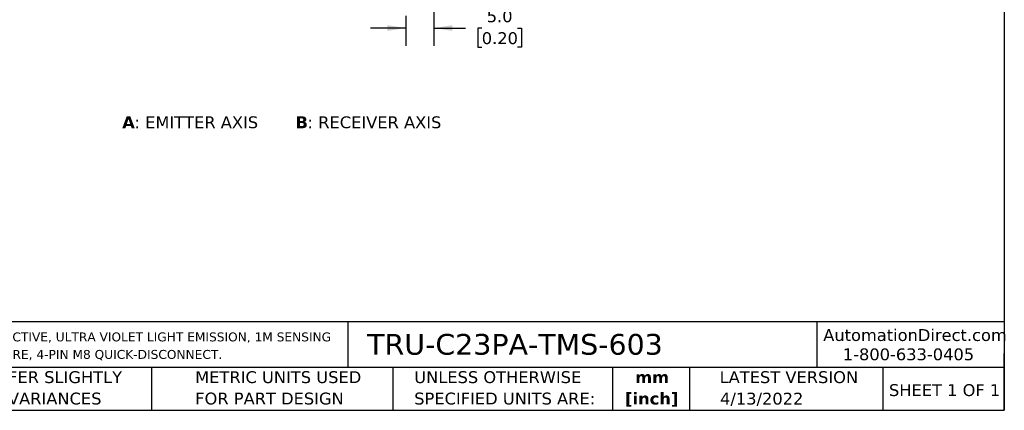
# Model space of a CAD drawing. Header units: millimetres. Extents: x 6 to 273, y 6 to 210.
# Tile 2 of 4: x 97 to 273, y 6 to 76. Entities that reach past the tile are written whole.
import ezdxf

# ---------------------------------------------------------------- set-up
doc = ezdxf.new("R2010")
doc.units = ezdxf.units.MM
doc.linetypes.add('SLD-Solid', pattern=[0])
doc.layers.add('DIMENSIONS', color=140, linetype='SLD-Solid', lineweight=25)
doc.layers.add('TEXT', color=140, linetype='SLD-Solid', lineweight=25)
doc.styles.add('SLDTEXTSTYLE0', font='VERDANAB.TTF')
doc.styles.add('SLDTEXTSTYLE1', font='VERDANA.TTF')
doc.dimstyles.new('SLDDIMSTYLE1', dxfattribs={"dimtxt": 2.158008, "dimasz": 3.302, "dimexe": 0, "dimexo": 0.0625, "dimgap": 0.539502, "dimtad": 0, "dimtih": 1, "dimtoh": 1, "dimrnd": 1e-09, "dimzin": 4, "dimdsep": 46, "dimtxsty": 'SLDTEXTSTYLE1', "dimsah": 1, "dimcen": 0.09, "dimadec": 0, "dimazin": 1, "dimtfac": 1, "dimtmove": 0, "dimatfit": 0, "dimfxl": 0, "dimfrac": 2, "dimtolj": 1, "dimtzin": 12, "dimarcsym": 0})

# ---------------------------------------------------------------- blocks, each defined once
blk = doc.blocks.new('SW_NOTE_0_1')
at = {"layer": 'TEXT', "color": 0, "attachment_point": 1}
for s, insert, char_height, style in [('A', (0, 2.69), 2.12, 'SLDTEXTSTYLE0'), (': EMITTER AXIS      ', (2.19, 2.69), 2.1167, 'SLDTEXTSTYLE1'), ('B', (30.97, 2.69), 2.12, 'SLDTEXTSTYLE0'), (': RECEIVER AXIS', (33.12, 2.69), 2.1167, 'SLDTEXTSTYLE1')]:
    blk.add_mtext(s, dxfattribs=dict(at, insert=insert, char_height=char_height, style=style))
blk = doc.blocks.new('SW_NOTE_0_2')
at = {"layer": 'TEXT', "color": 0, "char_height": 1.5875, "attachment_point": 1, "style": 'SLDTEXTSTYLE1'}
for s, insert in [('CONTRINEX PHOTOELECTRIC SENSOR, RECTANGULAR, POLARIZED RETROREFLECTIVE, ULTRA VIOLET LIGHT EMISSION, 1M SENSING ', (0, 2.02)), ('DISTANCE, COMPLEMENTARY LIGHT-ON/DARK-ON, PNP, TEACH-IN BUTTON, 4-WIRE, 4-PIN M8 QUICK-DISCONNECT.', (0, -1.1))]:
    blk.add_mtext(s, dxfattribs=dict(at, insert=insert))
blk = doc.blocks.new('SW_NOTE_0_3')
at = {"layer": 'TEXT', "color": 0, "char_height": 2.117, "attachment_point": 2, "style": 'SLDTEXTSTYLE0'}
for s, insert in [('mm', (2.84, 2.69)), ('[inch]', (2.76, -1.13))]:
    blk.add_mtext(s, dxfattribs=dict(at, insert=insert))
blk = doc.blocks.new('SW_NOTE_0_4')
at = {"layer": 'TEXT', "color": 0, "char_height": 2.1167, "attachment_point": 1, "style": 'SLDTEXTSTYLE1'}
for s, insert in [('UNLESS OTHERWISE ', (0, 2.69)), ('SPECIFIED UNITS ARE:', (0, -1.13))]:
    blk.add_mtext(s, dxfattribs=dict(at, insert=insert))
blk = doc.blocks.new('SW_NOTE_0_5')
at = {"layer": 'TEXT', "color": 0, "char_height": 2.1167, "attachment_point": 1, "style": 'SLDTEXTSTYLE1'}
for s, insert in [('PART DIMENSIONS MAY DIFFER SLIGHTLY ', (0, 2.69)), ("DUE TO MANUFACTURER'S VARIANCES", (0, -1.13))]:
    blk.add_mtext(s, dxfattribs=dict(at, insert=insert))
blk = doc.blocks.new('SW_NOTE_0_8')
at = {"layer": 'TEXT', "color": 0, "char_height": 2.1167, "attachment_point": 1, "style": 'SLDTEXTSTYLE1'}
for s, insert in [('METRIC UNITS USED ', (0, 2.69)), ('FOR PART DESIGN', (0, -1.13))]:
    blk.add_mtext(s, dxfattribs=dict(at, insert=insert))
blk = doc.blocks.new('_D_3')
at = {"layer": 'DIMENSIONS'}
for p, q in [((171.14, 93.16), (171.14, 71.39)), ((166.14, 76.75), (166.14, 71.39)), ((166.14, 74.56), (159.79, 74.56)), ((171.14, 74.56), (176.75, 74.56)), ((179.68, 74.56), (178.95, 74.56)), ((178.95, 74.56), (178.95, 71.13)), ((186.09, 74.56), (186.81, 74.56)), ((186.81, 74.56), (186.81, 71.13)), ((178.95, 71.13), (179.68, 71.13)), ((186.81, 71.13), (186.09, 71.13))]:
    blk.add_line(p, q, dxfattribs=at)
for points in [[(166.14, 74.56), (162.83, 75.07), (162.83, 74.05)], [(171.14, 74.56), (174.44, 74.05), (174.44, 75.07)]]:
    blk.add_solid(points, dxfattribs=at)
at = {"layer": 'DIMENSIONS', "char_height": 2.117, "attachment_point": 1, "style": 'SLDTEXTSTYLE1'}
for s, insert in [('5.0', (180.57, 77.73)), ('0.20', (179.68, 73.82))]:
    blk.add_mtext(s, dxfattribs=dict(at, insert=insert))

msp = doc.modelspace()

# ---------------------------------------------------------------- linework, layer by layer
at = {"layer": 'TEXT'}
for p, q in [((273.05, 209.55), (273.05, 6.35)), ((273.05, 22.126), (6.35, 22.126)), ((155.759, 22.126), (155.759, 13.97)), ((239.575, 22.126), (239.575, 13.97)), ((273.05, 6.35), (273.05, 16.51)), ((273.05, 13.97), (6.35, 13.97)), ((120.646, 13.97), (120.646, 6.35)), ((163.78, 13.97), (163.78, 6.35)), ((203.024, 13.97), (203.024, 6.35)), ((216.812, 13.97), (216.812, 6.35)), ((251.349, 13.97), (251.349, 6.35)), ((6.35, 6.35), (273.05, 6.35))]:
    msp.add_line(p, q, dxfattribs=at)

# ---------------------------------------------------------------- block references
for name, p in [('SW_NOTE_0_1', (115.437, 56.115)), ('SW_NOTE_0_2', (7.966, 18.216)), ('SW_NOTE_0_5', (55.119, 10.635)), ('SW_NOTE_0_8', (128.478, 10.635)), ('SW_NOTE_0_4', (167.608, 10.635)), ('SW_NOTE_0_3', (207.286, 10.633))]:
    msp.add_blockref(name, p, dxfattribs=at)

# ---------------------------------------------------------------- texts
at = {"layer": 'TEXT', "style": 'SLDTEXTSTYLE1'}
for s, insert, char_height, attachment_point in [('TRU-C23PA-TMS-603', (159.208, 19.975), 3.70417, 1), ('AutomationDirect.com', (240.695, 20.836), 2.11667, 1), ('1-800-633-0405', (244.192, 17.397), 2.11667, 1), ('LATEST VERSION', (234.552, 13.324), 2.11667, 2), ('SHEET 1 OF 1', (252.441, 11.011), 2.11667, 1), ('4/13/2022', (229.701, 9.487), 2.1167, 2)]:
    msp.add_mtext(s, dxfattribs=dict(at, insert=insert, char_height=char_height, attachment_point=attachment_point))

# ---------------------------------------------------------------- dimensions: what is measured, and where the dimension line sits
at = {"layer": 'DIMENSIONS'}
dim = msp.add_linear_dim(base=(171.135, 74.562), p1=(166.135, 78.022), p2=(171.135, 94.43), dimstyle='SLDDIMSTYLE1', dxfattribs=at)
dim.commit()
dim.dimension.update_dxf_attribs({"geometry": '_D_3', "text_midpoint": (182.882, 74.562), "dimtype": 160})

doc.saveas('drawing.dxf')
